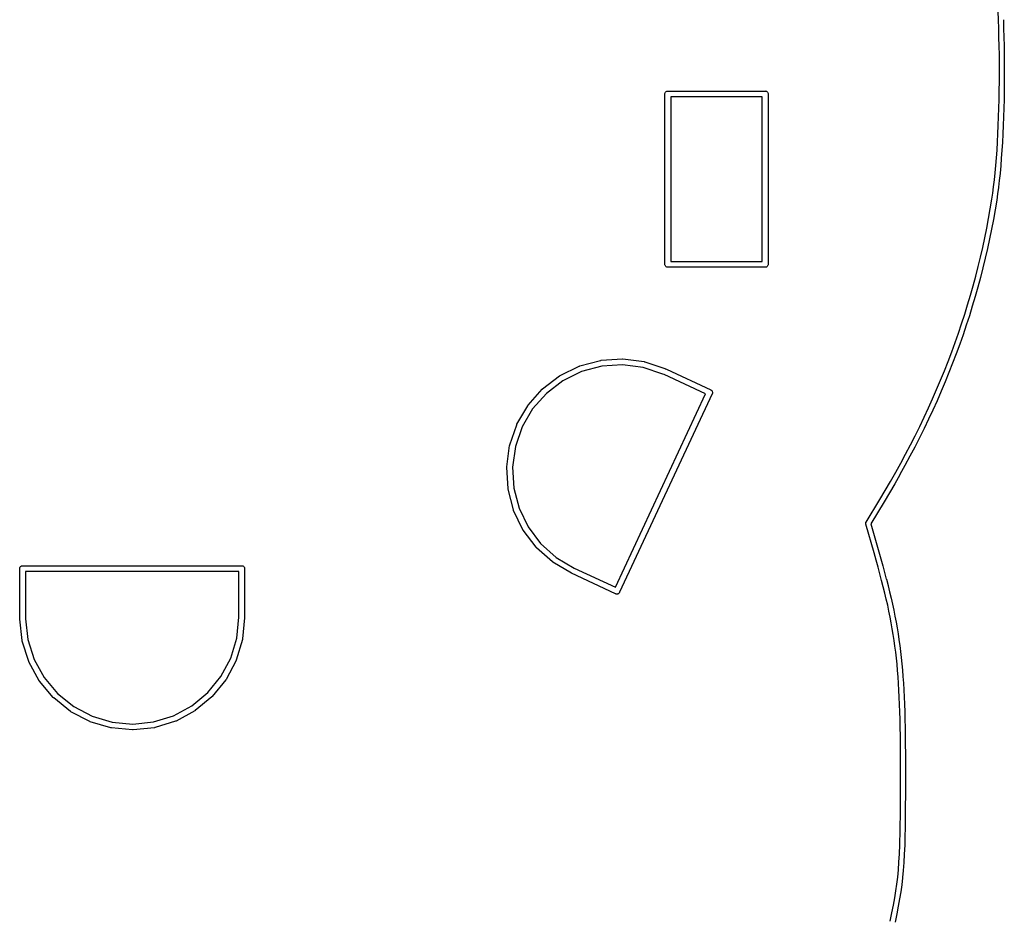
# Model space of a CAD drawing. Extents: x 50.3 to 149.9, y -133.7 to -53.
# Tile 11 of 14: x 129.7 to 149.9, y -112.1 to -93.7. Entities that reach past the tile are written whole.
import ezdxf

# ---------------------------------------------------------------- set-up
doc = ezdxf.new("R2010")
doc.units = 0
doc.layers.add('BLACK', color=7, linetype='CONTINUOUS')

msp = doc.modelspace()

# ---------------------------------------------------------------- linework, layer by layer
at = {"layer": 'BLACK', "linetype": 'CONTINUOUS'}
for p, q in [((149.79, -93.7296), (149.782, -93.5553)), ((149.796, -93.9068), (149.79, -93.7296)), ((149.89, -93.7255), (149.89, -93.7259)), ((149.89, -93.7259), (149.89, -93.7259)), ((149.89, -93.7259), (149.896, -93.9033)), ((149.801, -94.0858), (149.796, -93.9068)), ((149.896, -93.9033), (149.896, -93.9036)), ((149.896, -93.9036), (149.896, -93.9036)), ((149.896, -93.9036), (149.901, -94.0831)), ((149.805, -94.2668), (149.801, -94.0858)), ((149.901, -94.0831), (149.901, -94.0835)), ((149.901, -94.0835), (149.901, -94.0835)), ((149.901, -94.0835), (149.905, -94.2647)), ((149.808, -94.4489), (149.805, -94.2668)), ((149.905, -94.2647), (149.905, -94.265)), ((149.905, -94.265), (149.905, -94.265)), ((149.905, -94.265), (149.908, -94.4475)), ((149.81, -94.6317), (149.808, -94.4489)), ((149.908, -94.4475), (149.908, -94.4478)), ((149.908, -94.4478), (149.908, -94.4478)), ((149.908, -94.4478), (149.91, -94.6311)), ((149.809, -94.9982), (149.81, -94.8149)), ((149.81, -94.8149), (149.81, -94.6317)), ((149.91, -94.8153), (149.909, -94.9987)), ((149.91, -94.6311), (149.91, -94.6314)), ((149.91, -94.6314), (149.91, -94.6314)), ((149.91, -94.6314), (149.91, -94.8149)), ((149.91, -94.8149), (149.91, -94.8152)), ((149.91, -94.8152), (149.91, -94.8153)), ((149.807, -95.1806), (149.809, -94.9982)), ((149.909, -94.999), (149.907, -95.1818)), ((149.909, -94.9987), (149.909, -94.999)), ((149.909, -94.999), (149.909, -94.999)), ((142.941, -95.2382), (142.944, -95.2269)), ((142.944, -95.2269), (142.95, -95.2165)), ((142.95, -95.2165), (142.957, -95.2074)), ((142.957, -95.2074), (142.967, -95.1999)), ((142.967, -95.1999), (142.977, -95.1943)), ((142.977, -95.1943), (142.988, -95.1909)), ((142.988, -95.1909), (142.997, -95.19)), ((142.997, -95.19), (143, -95.1897)), ((143, -95.1897), (143.003, -95.19)), ((143.003, -95.19), (144.997, -95.19)), ((144.997, -95.19), (145, -95.1897)), ((145, -95.1897), (145.003, -95.19)), ((145.003, -95.19), (145.012, -95.1909)), ((145.012, -95.1909), (145.023, -95.1943)), ((145.023, -95.1943), (145.033, -95.1999)), ((145.033, -95.1999), (145.043, -95.2074)), ((145.043, -95.2074), (145.05, -95.2165)), ((145.05, -95.2165), (145.056, -95.2269)), ((145.056, -95.2269), (145.059, -95.2382)), ((149.804, -95.362), (149.807, -95.1806)), ((149.907, -95.1822), (149.904, -95.3639)), ((149.907, -95.1818), (149.907, -95.1821)), ((149.907, -95.1821), (149.907, -95.1822)), ((142.94, -95.25), (142.941, -95.2382)), ((142.94, -95.2529), (142.94, -95.25)), ((142.94, -98.747), (142.94, -95.2529)), ((143.06, -95.31), (143.06, -98.69)), ((144.94, -95.31), (143.06, -95.31)), ((144.94, -98.69), (144.94, -95.31)), ((145.059, -95.2382), (145.06, -95.25)), ((145.06, -95.25), (145.06, -95.2529)), ((145.06, -95.2529), (145.06, -98.7471)), ((149.8, -95.5418), (149.804, -95.362)), ((149.904, -95.3643), (149.9, -95.5445)), ((149.904, -95.3639), (149.904, -95.3642)), ((149.904, -95.3642), (149.904, -95.3643)), ((149.794, -95.7199), (149.8, -95.5418)), ((149.9, -95.5449), (149.894, -95.7231)), ((149.9, -95.5445), (149.9, -95.5448)), ((149.9, -95.5448), (149.9, -95.5449)), ((149.787, -95.8954), (149.794, -95.7199)), ((149.894, -95.7235), (149.887, -95.8994)), ((149.894, -95.7231), (149.894, -95.7235)), ((149.894, -95.7235), (149.894, -95.7235)), ((149.779, -96.0678), (149.787, -95.8954)), ((149.887, -95.8997), (149.879, -96.0727)), ((149.887, -95.8994), (149.887, -95.8997)), ((149.887, -95.8997), (149.887, -95.8997)), ((149.76, -96.4025), (149.77, -96.2372)), ((149.77, -96.2372), (149.779, -96.0678)), ((149.87, -96.2432), (149.86, -96.409)), ((149.879, -96.0731), (149.87, -96.2427)), ((149.87, -96.2427), (149.87, -96.2432)), ((149.87, -96.2432), (149.87, -96.2432)), ((149.879, -96.0727), (149.879, -96.0731)), ((149.879, -96.0731), (149.879, -96.0731)), ((149.749, -96.5637), (149.76, -96.4025)), ((149.86, -96.4094), (149.848, -96.571)), ((149.86, -96.409), (149.86, -96.4094)), ((149.86, -96.4094), (149.86, -96.4094)), ((149.736, -96.72), (149.749, -96.5637)), ((149.848, -96.5715), (149.836, -96.7284)), ((149.848, -96.571), (149.848, -96.5715)), ((149.848, -96.5715), (149.848, -96.5715)), ((149.722, -96.8712), (149.736, -96.72)), ((149.836, -96.7289), (149.822, -96.8806)), ((149.836, -96.7284), (149.836, -96.7289)), ((149.836, -96.7289), (149.836, -96.7289)), ((149.691, -97.156), (149.707, -97.0167)), ((149.707, -97.0167), (149.722, -96.8712)), ((149.806, -97.0279), (149.79, -97.1679)), ((149.807, -97.0273), (149.806, -97.0279)), ((149.806, -97.0279), (149.806, -97.0279)), ((149.822, -96.8812), (149.807, -97.0273)), ((149.822, -96.8806), (149.822, -96.8812)), ((149.822, -96.8812), (149.822, -96.8812)), ((149.674, -97.2887), (149.691, -97.156)), ((149.79, -97.1686), (149.773, -97.302)), ((149.79, -97.1679), (149.79, -97.1686)), ((149.79, -97.1686), (149.79, -97.1686)), ((149.79, -97.1686), (149.79, -97.1686)), ((149.623, -97.6127), (149.655, -97.4143)), ((149.655, -97.4143), (149.674, -97.2887)), ((149.754, -97.4301), (149.721, -97.6292)), ((149.773, -97.3028), (149.754, -97.4293)), ((149.754, -97.4293), (149.754, -97.43)), ((149.754, -97.43), (149.754, -97.43)), ((149.754, -97.43), (149.754, -97.4301)), ((149.773, -97.302), (149.773, -97.3027)), ((149.773, -97.3027), (149.773, -97.3028)), ((149.773, -97.3028), (149.773, -97.3028)), ((149.588, -97.811), (149.623, -97.6127)), ((149.721, -97.6299), (149.686, -97.8287)), ((149.721, -97.6292), (149.721, -97.6298)), ((149.721, -97.6298), (149.721, -97.6299)), ((149.55, -98.0089), (149.588, -97.811)), ((149.686, -97.8293), (149.648, -98.0279)), ((149.686, -97.8287), (149.686, -97.8293)), ((149.686, -97.8293), (149.686, -97.8293)), ((149.51, -98.2064), (149.55, -98.0089)), ((149.648, -98.0285), (149.608, -98.2267)), ((149.648, -98.0279), (149.648, -98.0285)), ((149.467, -98.4037), (149.51, -98.2064)), ((149.608, -98.2273), (149.565, -98.4252)), ((149.608, -98.2267), (149.608, -98.2273)), ((149.608, -98.2273), (149.608, -98.2273)), ((149.422, -98.6006), (149.467, -98.4037)), ((149.565, -98.4258), (149.519, -98.6233)), ((149.565, -98.4252), (149.565, -98.4258)), ((149.565, -98.4258), (149.565, -98.4258)), ((149.374, -98.7971), (149.422, -98.6006)), ((149.519, -98.624), (149.471, -98.8211)), ((149.519, -98.6233), (149.519, -98.624)), ((149.519, -98.624), (149.519, -98.624)), ((142.94, -98.75), (142.94, -98.747)), ((142.941, -98.7618), (142.94, -98.75)), ((142.944, -98.7731), (142.941, -98.7618)), ((142.95, -98.7835), (142.944, -98.7731)), ((142.957, -98.7926), (142.95, -98.7835)), ((142.967, -98.8001), (142.957, -98.7926)), ((142.977, -98.8057), (142.967, -98.8001)), ((142.988, -98.8091), (142.977, -98.8057)), ((142.997, -98.81), (142.988, -98.8091)), ((143, -98.8103), (142.997, -98.81)), ((142.997, -98.81), (142.997, -98.81)), ((143.003, -98.81), (143, -98.8103)), ((144.997, -98.81), (143.003, -98.81)), ((143.06, -98.69), (144.94, -98.69)), ((145, -98.8103), (144.997, -98.81)), ((145.003, -98.81), (145, -98.8103)), ((145.012, -98.8091), (145.003, -98.81)), ((145.003, -98.81), (145.003, -98.81)), ((145.023, -98.8057), (145.012, -98.8091)), ((145.033, -98.8001), (145.023, -98.8057)), ((145.043, -98.7926), (145.033, -98.8001)), ((145.05, -98.7835), (145.043, -98.7926)), ((145.056, -98.7731), (145.05, -98.7835)), ((145.059, -98.7618), (145.056, -98.7731)), ((145.06, -98.75), (145.059, -98.7618)), ((145.06, -98.7471), (145.06, -98.75)), ((149.324, -98.9934), (149.374, -98.7971)), ((149.471, -98.8217), (149.42, -99.0185)), ((149.471, -98.8211), (149.471, -98.8217)), ((149.471, -98.8217), (149.471, -98.8217)), ((149.271, -99.1891), (149.324, -98.9934)), ((149.42, -99.0191), (149.367, -99.2156)), ((149.42, -99.0185), (149.42, -99.0191)), ((149.42, -99.0191), (149.42, -99.0191)), ((149.215, -99.3847), (149.271, -99.1891)), ((149.367, -99.2162), (149.311, -99.4123)), ((149.367, -99.2156), (149.367, -99.2162)), ((149.367, -99.2162), (149.367, -99.2162)), ((149.157, -99.5798), (149.215, -99.3847)), ((149.311, -99.4129), (149.253, -99.6086)), ((149.311, -99.4123), (149.311, -99.4129)), ((149.311, -99.4129), (149.311, -99.4129)), ((149.097, -99.7745), (149.157, -99.5798)), ((149.253, -99.6092), (149.192, -99.8045)), ((149.253, -99.6086), (149.253, -99.6092)), ((149.253, -99.6092), (149.253, -99.6092)), ((149.033, -99.9688), (149.097, -99.7745)), ((149.192, -99.8051), (149.129, -100)), ((149.192, -99.8045), (149.192, -99.8051)), ((149.192, -99.8051), (149.192, -99.8051)), ((148.968, -100.163), (149.033, -99.9688)), ((149.128, -100.001), (149.062, -100.195)), ((149.129, -100), (149.128, -100.001)), ((149.128, -100.001), (149.128, -100.001)), ((148.9, -100.356), (148.968, -100.163)), ((149.062, -100.196), (148.994, -100.39)), ((149.062, -100.195), (149.062, -100.196)), ((149.062, -100.196), (149.062, -100.196)), ((148.829, -100.549), (148.9, -100.356)), ((148.994, -100.39), (148.923, -100.584)), ((148.994, -100.39), (148.994, -100.39)), ((148.994, -100.39), (148.994, -100.39)), ((141.629, -100.72), (142.067, -100.691)), ((142.067, -100.691), (142.068, -100.691)), ((142.068, -100.691), (142.073, -100.691)), ((142.073, -100.691), (142.078, -100.692)), ((142.078, -100.692), (142.514, -100.748)), ((148.756, -100.742), (148.829, -100.549)), ((148.922, -100.585), (148.849, -100.778)), ((148.923, -100.584), (148.922, -100.585)), ((148.922, -100.585), (148.922, -100.585)), ((140.788, -101.034), (141.182, -100.84)), ((141.182, -100.84), (141.183, -100.84)), ((141.183, -100.84), (141.188, -100.838)), ((141.188, -100.838), (141.193, -100.836)), ((141.193, -100.836), (141.617, -100.722)), ((141.642, -100.84), (141.23, -100.95)), ((141.617, -100.722), (141.618, -100.722)), ((141.618, -100.722), (141.623, -100.721)), ((141.623, -100.721), (141.629, -100.72)), ((142.069, -100.811), (141.642, -100.84)), ((142.493, -100.866), (142.069, -100.811)), ((142.9, -101.004), (142.493, -100.866)), ((142.514, -100.748), (142.514, -100.748)), ((142.514, -100.748), (142.515, -100.748)), ((142.515, -100.748), (142.52, -100.75)), ((142.52, -100.75), (142.525, -100.751)), ((142.525, -100.751), (142.941, -100.891)), ((142.941, -100.891), (142.942, -100.891)), ((142.942, -100.891), (142.945, -100.892)), ((142.945, -100.892), (142.947, -100.893)), ((142.947, -100.893), (142.973, -100.905)), ((148.68, -100.934), (148.756, -100.742)), ((148.849, -100.778), (148.773, -100.971)), ((148.849, -100.778), (148.849, -100.778)), ((148.849, -100.778), (148.849, -100.778)), ((140.429, -101.307), (140.778, -101.04)), ((140.778, -101.04), (140.779, -101.04)), ((140.779, -101.04), (140.783, -101.037)), ((140.783, -101.037), (140.788, -101.034)), ((141.23, -100.95), (140.846, -101.139)), ((142.926, -101.015), (142.9, -101.004)), ((143.777, -101.412), (142.926, -101.015)), ((142.973, -100.905), (142.974, -100.905)), ((142.974, -100.905), (143.88, -101.328)), ((148.601, -101.126), (148.68, -100.934)), ((148.772, -100.972), (148.694, -101.164)), ((148.773, -100.971), (148.772, -100.972)), ((148.772, -100.972), (148.772, -100.972)), ((140.846, -101.139), (140.507, -101.399)), ((148.52, -101.318), (148.601, -101.126)), ((148.694, -101.165), (148.612, -101.357)), ((148.694, -101.164), (148.694, -101.165)), ((148.694, -101.165), (148.694, -101.165)), ((140.13, -101.644), (140.42, -101.315)), ((140.507, -101.399), (140.224, -101.719)), ((140.42, -101.315), (140.421, -101.314)), ((140.421, -101.314), (140.425, -101.311)), ((140.425, -101.311), (140.429, -101.307)), ((141.926, -105.382), (143.777, -101.412)), ((143.91, -101.411), (142.011, -105.484)), ((143.88, -101.328), (143.883, -101.329)), ((143.883, -101.329), (143.885, -101.33)), ((143.885, -101.33), (143.885, -101.33)), ((143.885, -101.33), (143.893, -101.335)), ((143.893, -101.335), (143.902, -101.343)), ((143.902, -101.343), (143.909, -101.352)), ((143.909, -101.352), (143.914, -101.363)), ((143.912, -101.409), (143.91, -101.411)), ((143.913, -101.406), (143.912, -101.409)), ((143.915, -101.399), (143.913, -101.406)), ((143.914, -101.363), (143.917, -101.374)), ((143.916, -101.398), (143.915, -101.399)), ((143.917, -101.386), (143.916, -101.398)), ((143.917, -101.374), (143.917, -101.386)), ((148.437, -101.509), (148.52, -101.318)), ((148.612, -101.357), (148.529, -101.549)), ((148.612, -101.357), (148.612, -101.357)), ((148.612, -101.357), (148.612, -101.357)), ((139.902, -102.033), (140.123, -101.654)), ((140.123, -101.654), (140.124, -101.653)), ((140.124, -101.653), (140.127, -101.649)), ((140.127, -101.649), (140.13, -101.644)), ((148.263, -101.889), (148.351, -101.699)), ((148.351, -101.699), (148.437, -101.509)), ((148.528, -101.549), (148.442, -101.741)), ((148.529, -101.549), (148.528, -101.549)), ((148.528, -101.549), (148.528, -101.549)), ((140.224, -101.719), (140.009, -102.088)), ((148.172, -102.079), (148.263, -101.889)), ((148.442, -101.741), (148.353, -101.932)), ((148.442, -101.741), (148.442, -101.741)), ((148.442, -101.741), (148.442, -101.741)), ((139.755, -102.459), (139.897, -102.044)), ((140.009, -102.088), (139.87, -102.493)), ((139.897, -102.044), (139.898, -102.043)), ((139.898, -102.043), (139.9, -102.038)), ((139.9, -102.038), (139.902, -102.033)), ((148.078, -102.268), (148.172, -102.079)), ((148.353, -101.932), (148.262, -102.122)), ((148.353, -101.932), (148.353, -101.932)), ((148.353, -101.932), (148.353, -101.932)), ((147.982, -102.457), (148.078, -102.268)), ((148.167, -102.313), (148.071, -102.502)), ((148.168, -102.313), (148.167, -102.313)), ((148.167, -102.313), (148.167, -102.313)), ((148.261, -102.123), (148.168, -102.313)), ((148.262, -102.122), (148.261, -102.123)), ((148.261, -102.123), (148.261, -102.123)), ((139.692, -102.905), (139.752, -102.47)), ((139.752, -102.47), (139.753, -102.464)), ((139.752, -102.47), (139.752, -102.47)), ((139.753, -102.464), (139.755, -102.459)), ((139.87, -102.493), (139.812, -102.916)), ((147.884, -102.645), (147.982, -102.457)), ((148.071, -102.503), (147.972, -102.691)), ((148.071, -102.502), (148.071, -102.503)), ((148.071, -102.503), (148.071, -102.503)), ((147.783, -102.832), (147.884, -102.645)), ((147.972, -102.692), (147.87, -102.88)), ((147.972, -102.691), (147.972, -102.692)), ((147.972, -102.692), (147.972, -102.692)), ((139.692, -102.911), (139.692, -102.905)), ((139.692, -102.916), (139.692, -102.911)), ((139.692, -102.917), (139.692, -102.916)), ((139.718, -103.356), (139.692, -102.917)), ((139.812, -102.916), (139.837, -103.343)), ((147.679, -103.02), (147.783, -102.832)), ((147.87, -102.881), (147.766, -103.068)), ((147.87, -102.88), (147.87, -102.881)), ((147.87, -102.881), (147.87, -102.881)), ((147.573, -103.206), (147.679, -103.02)), ((147.766, -103.069), (147.66, -103.256)), ((147.766, -103.068), (147.766, -103.069)), ((147.766, -103.069), (147.766, -103.069)), ((147.464, -103.392), (147.573, -103.206)), ((147.659, -103.256), (147.551, -103.443)), ((147.66, -103.256), (147.659, -103.256)), ((147.659, -103.256), (147.659, -103.256)), ((139.719, -103.361), (139.718, -103.356)), ((139.719, -103.366), (139.719, -103.361)), ((139.72, -103.367), (139.719, -103.366)), ((139.83, -103.792), (139.72, -103.367)), ((139.837, -103.343), (139.945, -103.756)), ((147.353, -103.578), (147.464, -103.392)), ((147.55, -103.443), (147.44, -103.628)), ((147.551, -103.443), (147.55, -103.443)), ((147.55, -103.443), (147.55, -103.443)), ((147.071, -104.044), (147.353, -103.578)), ((147.44, -103.628), (147.167, -104.078)), ((147.44, -103.628), (147.44, -103.628)), ((139.832, -103.797), (139.83, -103.792)), ((139.834, -103.802), (139.832, -103.797)), ((139.834, -103.803), (139.834, -103.802)), ((140.025, -104.198), (139.834, -103.803)), ((139.945, -103.756), (140.131, -104.141)), ((147.063, -104.065), (147.064, -104.064)), ((147.063, -104.069), (147.063, -104.065)), ((147.063, -104.073), (147.063, -104.069)), ((147.063, -104.074), (147.063, -104.073)), ((147.063, -104.075), (147.063, -104.074)), ((147.064, -104.079), (147.063, -104.075)), ((147.064, -104.063), (147.065, -104.059)), ((147.064, -104.064), (147.064, -104.063)), ((147.064, -104.083), (147.064, -104.079)), ((147.066, -104.086), (147.064, -104.083)), ((147.065, -104.059), (147.065, -104.055)), ((147.065, -104.055), (147.066, -104.055)), ((147.066, -104.054), (147.068, -104.05)), ((147.066, -104.055), (147.066, -104.054)), ((147.235, -104.676), (147.066, -104.086)), ((147.068, -104.05), (147.069, -104.046)), ((147.069, -104.046), (147.071, -104.044)), ((147.167, -104.078), (147.332, -104.651)), ((140.028, -104.203), (140.025, -104.198)), ((140.031, -104.208), (140.028, -104.203)), ((140.032, -104.208), (140.031, -104.208)), ((140.296, -104.559), (140.032, -104.208)), ((140.131, -104.141), (140.388, -104.482)), ((140.388, -104.482), (140.707, -104.767)), ((140.3, -104.563), (140.296, -104.559)), ((140.303, -104.567), (140.3, -104.563)), ((140.304, -104.568), (140.303, -104.567)), ((140.631, -104.86), (140.304, -104.568)), ((147.277, -104.824), (147.235, -104.676)), ((147.332, -104.651), (147.332, -104.651)), ((147.332, -104.651), (147.373, -104.797)), ((129.727, -104.944), (129.738, -104.941)), ((129.738, -104.941), (129.747, -104.94)), ((129.747, -104.94), (129.747, -104.94)), ((129.747, -104.94), (129.75, -104.94)), ((129.75, -104.94), (129.753, -104.94)), ((129.753, -104.94), (134.247, -104.94)), ((134.247, -104.94), (134.25, -104.94)), ((134.25, -104.94), (134.253, -104.94)), ((134.253, -104.94), (134.253, -104.94)), ((134.253, -104.94), (134.262, -104.941)), ((134.262, -104.941), (134.273, -104.944)), ((140.636, -104.864), (140.631, -104.86)), ((140.64, -104.867), (140.636, -104.864)), ((140.641, -104.867), (140.64, -104.867)), ((141.019, -105.091), (140.641, -104.867)), ((140.707, -104.767), (141.077, -104.986)), ((147.317, -104.967), (147.277, -104.824)), ((147.373, -104.797), (147.373, -104.797)), ((147.373, -104.797), (147.373, -104.797)), ((147.373, -104.797), (147.413, -104.94)), ((147.413, -104.94), (147.414, -104.941)), ((147.414, -104.941), (147.414, -104.941)), ((147.414, -104.941), (147.451, -105.08)), ((129.69, -105), (129.691, -104.988)), ((129.69, -105.003), (129.69, -105)), ((129.69, -106.003), (129.69, -105.003)), ((129.691, -104.988), (129.694, -104.977)), ((129.694, -104.977), (129.7, -104.967)), ((129.7, -104.967), (129.707, -104.957)), ((129.707, -104.957), (129.717, -104.95)), ((129.717, -104.95), (129.727, -104.944)), ((129.81, -105.06), (129.81, -106)), ((134.19, -105.06), (129.81, -105.06)), ((134.19, -105.997), (134.19, -105.06)), ((134.273, -104.944), (134.283, -104.95)), ((134.283, -104.95), (134.293, -104.957)), ((134.293, -104.957), (134.3, -104.967)), ((134.3, -104.967), (134.306, -104.977)), ((134.306, -104.977), (134.309, -104.988)), ((134.309, -104.988), (134.31, -105)), ((134.31, -105), (134.31, -105.003)), ((134.31, -105.003), (134.31, -106.003)), ((141.021, -105.092), (141.019, -105.091)), ((141.019, -105.091), (141.019, -105.091)), ((141.927, -105.515), (141.021, -105.092)), ((141.077, -104.986), (141.926, -105.382)), ((147.355, -105.106), (147.317, -104.967)), ((147.391, -105.241), (147.355, -105.106)), ((147.451, -105.08), (147.452, -105.08)), ((147.452, -105.08), (147.452, -105.08)), ((147.452, -105.08), (147.487, -105.215)), ((147.425, -105.372), (147.391, -105.241)), ((147.487, -105.215), (147.488, -105.216)), ((147.488, -105.216), (147.488, -105.216)), ((147.488, -105.216), (147.522, -105.347)), ((141.93, -105.516), (141.927, -105.515)), ((141.933, -105.517), (141.93, -105.516)), ((141.941, -105.52), (141.933, -105.517)), ((141.933, -105.517), (141.933, -105.517)), ((141.953, -105.522), (141.941, -105.52)), ((141.965, -105.521), (141.953, -105.522)), ((141.953, -105.522), (141.953, -105.522)), ((141.976, -105.518), (141.965, -105.521)), ((141.987, -105.513), (141.976, -105.518)), ((141.996, -105.506), (141.987, -105.513)), ((142.004, -105.497), (141.996, -105.506)), ((142.009, -105.49), (142.004, -105.497)), ((142.01, -105.487), (142.009, -105.49)), ((142.009, -105.49), (142.009, -105.49)), ((142.011, -105.484), (142.01, -105.487)), ((147.456, -105.501), (147.425, -105.372)), ((147.487, -105.627), (147.456, -105.501)), ((147.522, -105.347), (147.522, -105.348)), ((147.522, -105.348), (147.522, -105.348)), ((147.522, -105.348), (147.554, -105.477)), ((147.554, -105.477), (147.554, -105.477)), ((147.554, -105.477), (147.554, -105.477)), ((147.554, -105.477), (147.584, -105.604)), ((147.515, -105.75), (147.487, -105.627)), ((147.541, -105.872), (147.515, -105.75)), ((147.584, -105.604), (147.584, -105.604)), ((147.584, -105.604), (147.584, -105.604)), ((147.584, -105.604), (147.612, -105.728)), ((147.612, -105.728), (147.612, -105.729)), ((147.612, -105.729), (147.612, -105.729)), ((147.612, -105.729), (147.639, -105.851)), ((147.566, -105.993), (147.541, -105.872)), ((147.639, -105.851), (147.639, -105.852)), ((147.639, -105.852), (147.639, -105.852)), ((147.639, -105.852), (147.664, -105.973)), ((129.69, -106.032), (129.69, -106.003)), ((129.69, -106.003), (129.69, -106.003)), ((129.691, -106.035), (129.69, -106.032)), ((129.691, -106.037), (129.691, -106.035)), ((129.691, -106.038), (129.691, -106.037)), ((129.74, -106.474), (129.691, -106.038)), ((129.81, -106), (129.81, -106.028)), ((129.81, -106.028), (129.858, -106.455)), ((134.148, -106.425), (134.19, -105.997)), ((134.31, -106.006), (134.267, -106.443)), ((134.31, -106.003), (134.31, -106.006)), ((134.31, -106.006), (134.31, -106.006)), ((147.589, -106.112), (147.566, -105.993)), ((147.61, -106.232), (147.589, -106.112)), ((147.664, -105.973), (147.664, -105.974)), ((147.664, -105.974), (147.664, -105.974)), ((147.664, -105.974), (147.687, -106.094)), ((147.687, -106.094), (147.687, -106.094)), ((147.687, -106.094), (147.687, -106.094)), ((147.687, -106.094), (147.709, -106.214)), ((147.63, -106.351), (147.61, -106.232)), ((147.648, -106.471), (147.63, -106.351)), ((147.709, -106.214), (147.709, -106.215)), ((147.709, -106.215), (147.709, -106.215)), ((147.709, -106.215), (147.729, -106.335)), ((147.729, -106.335), (147.729, -106.336)), ((147.729, -106.336), (147.729, -106.336)), ((147.729, -106.336), (147.747, -106.456)), ((129.741, -106.48), (129.74, -106.474)), ((129.742, -106.485), (129.741, -106.48)), ((129.742, -106.486), (129.742, -106.485)), ((129.875, -106.905), (129.742, -106.486)), ((129.858, -106.455), (129.987, -106.863)), ((134.024, -106.834), (134.148, -106.425)), ((134.265, -106.454), (134.138, -106.875)), ((134.266, -106.449), (134.265, -106.454)), ((134.267, -106.444), (134.266, -106.449)), ((134.267, -106.443), (134.267, -106.444)), ((147.665, -106.591), (147.648, -106.471)), ((147.747, -106.456), (147.747, -106.457)), ((147.747, -106.457), (147.747, -106.457)), ((147.747, -106.457), (147.764, -106.578)), ((147.681, -106.713), (147.665, -106.591)), ((147.695, -106.837), (147.681, -106.713)), ((147.764, -106.578), (147.764, -106.578)), ((147.764, -106.578), (147.764, -106.578)), ((147.764, -106.578), (147.78, -106.701)), ((147.78, -106.701), (147.78, -106.701)), ((147.78, -106.701), (147.78, -106.701)), ((147.78, -106.701), (147.794, -106.826)), ((129.877, -106.909), (129.875, -106.905)), ((129.879, -106.915), (129.877, -106.909)), ((130.091, -107.3), (129.879, -106.915)), ((129.879, -106.915), (129.879, -106.915)), ((129.987, -106.863), (130.193, -107.237)), ((133.824, -107.212), (134.024, -106.834)), ((134.133, -106.886), (133.927, -107.273)), ((134.135, -106.881), (134.133, -106.886)), ((134.137, -106.876), (134.135, -106.881)), ((134.138, -106.875), (134.137, -106.876)), ((147.708, -106.962), (147.695, -106.837)), ((147.719, -107.091), (147.708, -106.962)), ((147.794, -106.826), (147.794, -106.826)), ((147.794, -106.826), (147.794, -106.826)), ((147.794, -106.826), (147.807, -106.953)), ((147.807, -106.953), (147.807, -106.953)), ((147.807, -106.953), (147.807, -106.953)), ((147.807, -106.953), (147.819, -107.082)), ((147.73, -107.222), (147.719, -107.091)), ((147.819, -107.082), (147.819, -107.083)), ((147.819, -107.083), (147.819, -107.083)), ((147.819, -107.083), (147.829, -107.215)), ((130.094, -107.305), (130.091, -107.3)), ((130.097, -107.309), (130.094, -107.305)), ((130.098, -107.31), (130.097, -107.309)), ((130.38, -107.646), (130.098, -107.31)), ((130.193, -107.237), (130.468, -107.564)), ((133.554, -107.543), (133.824, -107.212)), ((133.921, -107.283), (133.643, -107.623)), ((133.924, -107.279), (133.921, -107.283)), ((133.927, -107.274), (133.924, -107.279)), ((133.927, -107.273), (133.927, -107.274)), ((147.739, -107.357), (147.73, -107.222)), ((147.747, -107.496), (147.739, -107.357)), ((147.829, -107.215), (147.829, -107.215)), ((147.829, -107.215), (147.829, -107.215)), ((147.829, -107.215), (147.839, -107.35)), ((147.839, -107.35), (147.839, -107.351)), ((147.839, -107.351), (147.839, -107.351)), ((147.839, -107.351), (147.847, -107.49)), ((130.468, -107.564), (130.801, -107.832)), ((133.224, -107.815), (133.554, -107.543)), ((147.754, -107.639), (147.747, -107.496)), ((147.847, -107.49), (147.847, -107.491)), ((147.847, -107.491), (147.847, -107.491)), ((147.847, -107.491), (147.854, -107.634)), ((130.384, -107.65), (130.38, -107.646)), ((130.388, -107.654), (130.384, -107.65)), ((130.73, -107.929), (130.388, -107.654)), ((130.388, -107.654), (130.388, -107.654)), ((133.635, -107.632), (133.296, -107.912)), ((133.639, -107.628), (133.635, -107.632)), ((133.642, -107.624), (133.639, -107.628)), ((133.643, -107.623), (133.642, -107.624)), ((147.76, -107.787), (147.754, -107.639)), ((147.854, -107.634), (147.854, -107.634)), ((147.854, -107.634), (147.854, -107.634)), ((147.854, -107.634), (147.86, -107.783)), ((130.735, -107.932), (130.73, -107.929)), ((130.739, -107.935), (130.735, -107.932)), ((130.74, -107.936), (130.739, -107.935)), ((131.129, -108.139), (130.74, -107.936)), ((130.801, -107.832), (131.18, -108.03)), ((132.849, -108.019), (133.224, -107.815)), ((133.287, -107.918), (132.9, -108.127)), ((133.291, -107.915), (133.287, -107.918)), ((133.296, -107.912), (133.291, -107.915)), ((133.296, -107.912), (133.296, -107.912)), ((147.765, -107.94), (147.76, -107.787)), ((147.769, -108.098), (147.765, -107.94)), ((147.86, -107.783), (147.86, -107.783)), ((147.86, -107.783), (147.86, -107.783)), ((147.86, -107.783), (147.865, -107.936)), ((147.865, -107.936), (147.865, -107.937)), ((147.865, -107.937), (147.865, -107.937)), ((147.865, -107.937), (147.869, -108.095)), ((131.134, -108.141), (131.129, -108.139)), ((131.139, -108.143), (131.134, -108.141)), ((131.14, -108.144), (131.139, -108.143)), ((131.561, -108.268), (131.14, -108.144)), ((131.18, -108.03), (131.59, -108.151)), ((131.59, -108.151), (132.015, -108.19)), ((132.015, -108.19), (132.44, -108.145)), ((132.44, -108.145), (132.849, -108.019)), ((132.89, -108.132), (132.47, -108.261)), ((132.895, -108.129), (132.89, -108.132)), ((132.9, -108.127), (132.895, -108.129)), ((132.9, -108.127), (132.9, -108.127)), ((147.773, -108.263), (147.769, -108.098)), ((147.869, -108.095), (147.869, -108.096)), ((147.869, -108.096), (147.869, -108.096)), ((147.869, -108.096), (147.873, -108.261)), ((131.567, -108.269), (131.561, -108.268)), ((131.572, -108.27), (131.567, -108.269)), ((131.573, -108.27), (131.572, -108.27)), ((132.01, -108.31), (131.573, -108.27)), ((132.016, -108.31), (132.01, -108.31)), ((132.021, -108.31), (132.016, -108.31)), ((132.022, -108.31), (132.021, -108.31)), ((132.459, -108.264), (132.022, -108.31)), ((132.464, -108.263), (132.459, -108.264)), ((132.469, -108.262), (132.464, -108.263)), ((132.47, -108.261), (132.469, -108.262)), ((147.775, -108.434), (147.773, -108.263)), ((147.873, -108.261), (147.873, -108.261)), ((147.873, -108.261), (147.873, -108.261)), ((147.873, -108.261), (147.875, -108.432)), ((147.777, -108.611), (147.775, -108.434)), ((147.875, -108.432), (147.875, -108.432)), ((147.875, -108.432), (147.875, -108.432)), ((147.875, -108.432), (147.877, -108.611)), ((147.779, -108.797), (147.777, -108.611)), ((147.877, -108.611), (147.877, -108.611)), ((147.877, -108.611), (147.877, -108.611)), ((147.877, -108.611), (147.879, -108.796)), ((147.779, -108.989), (147.779, -108.797)), ((147.879, -108.796), (147.879, -108.796)), ((147.879, -108.796), (147.879, -108.796)), ((147.879, -108.796), (147.879, -108.989)), ((147.779, -109.191), (147.779, -108.989)), ((147.879, -108.989), (147.879, -108.989)), ((147.879, -108.989), (147.879, -108.989)), ((147.879, -108.989), (147.879, -109.191)), ((147.778, -109.532), (147.779, -109.366)), ((147.779, -109.366), (147.779, -109.191)), ((147.779, -109.191), (147.779, -109.191)), ((147.779, -109.366), (147.779, -109.366)), ((147.879, -109.366), (147.878, -109.532)), ((147.879, -109.191), (147.879, -109.191)), ((147.879, -109.191), (147.879, -109.191)), ((147.879, -109.191), (147.879, -109.366)), ((147.879, -109.366), (147.879, -109.366)), ((147.778, -109.689), (147.778, -109.532)), ((147.778, -109.532), (147.778, -109.532)), ((147.878, -109.532), (147.878, -109.532)), ((147.878, -109.532), (147.878, -109.689)), ((147.777, -109.837), (147.778, -109.689)), ((147.778, -109.689), (147.778, -109.689)), ((147.878, -109.689), (147.877, -109.838)), ((147.878, -109.689), (147.878, -109.689)), ((147.775, -110.11), (147.776, -109.977)), ((147.776, -109.977), (147.777, -109.837)), ((147.777, -109.837), (147.777, -109.837)), ((147.876, -109.978), (147.875, -110.111)), ((147.877, -109.838), (147.876, -109.978)), ((147.876, -109.978), (147.876, -109.978)), ((147.876, -109.978), (147.876, -109.978)), ((147.877, -109.838), (147.877, -109.838)), ((147.877, -109.838), (147.877, -109.838)), ((147.773, -110.235), (147.775, -110.11)), ((147.875, -110.111), (147.873, -110.236)), ((147.875, -110.111), (147.875, -110.111)), ((147.875, -110.111), (147.875, -110.111)), ((147.769, -110.465), (147.771, -110.353)), ((147.771, -110.353), (147.773, -110.235)), ((147.771, -110.353), (147.771, -110.353)), ((147.773, -110.235), (147.773, -110.235)), ((147.871, -110.355), (147.869, -110.467)), ((147.873, -110.236), (147.871, -110.355)), ((147.871, -110.355), (147.871, -110.355)), ((147.871, -110.355), (147.871, -110.355)), ((147.873, -110.236), (147.873, -110.236)), ((147.873, -110.236), (147.873, -110.236)), ((147.764, -110.672), (147.767, -110.571)), ((147.767, -110.571), (147.769, -110.465)), ((147.867, -110.574), (147.864, -110.675)), ((147.869, -110.468), (147.867, -110.574)), ((147.867, -110.574), (147.867, -110.574)), ((147.867, -110.574), (147.867, -110.574)), ((147.869, -110.467), (147.869, -110.468)), ((147.869, -110.468), (147.869, -110.468)), ((147.756, -110.858), (147.764, -110.672)), ((147.864, -110.675), (147.856, -110.863)), ((147.864, -110.675), (147.864, -110.675)), ((147.864, -110.675), (147.864, -110.675)), ((147.747, -111.029), (147.756, -110.858)), ((147.856, -110.864), (147.847, -111.035)), ((147.856, -110.863), (147.856, -110.863)), ((147.856, -110.863), (147.856, -110.864)), ((147.856, -110.864), (147.856, -110.864)), ((147.721, -111.334), (147.735, -111.186)), ((147.735, -111.186), (147.747, -111.029)), ((147.835, -111.195), (147.821, -111.344)), ((147.847, -111.035), (147.835, -111.194)), ((147.835, -111.194), (147.835, -111.194)), ((147.835, -111.194), (147.835, -111.195)), ((147.835, -111.195), (147.835, -111.195)), ((147.847, -111.035), (147.847, -111.035)), ((147.847, -111.035), (147.847, -111.035)), ((147.847, -111.035), (147.847, -111.035)), ((147.704, -111.476), (147.721, -111.334)), ((147.821, -111.345), (147.804, -111.489)), ((147.821, -111.344), (147.821, -111.345)), ((147.821, -111.345), (147.821, -111.345)), ((147.821, -111.345), (147.821, -111.345)), ((147.684, -111.617), (147.704, -111.476)), ((147.803, -111.49), (147.783, -111.632)), ((147.804, -111.49), (147.803, -111.49)), ((147.804, -111.489), (147.804, -111.489)), ((147.804, -111.489), (147.804, -111.49)), ((147.634, -111.908), (147.661, -111.76)), ((147.661, -111.76), (147.684, -111.617)), ((147.759, -111.777), (147.732, -111.926)), ((147.76, -111.776), (147.759, -111.777)), ((147.759, -111.777), (147.759, -111.777)), ((147.759, -111.777), (147.759, -111.777)), ((147.783, -111.633), (147.76, -111.776)), ((147.783, -111.632), (147.783, -111.632)), ((147.783, -111.632), (147.783, -111.633)), ((147.783, -111.633), (147.783, -111.633)), ((147.603, -112.065), (147.634, -111.908)), ((147.732, -111.926), (147.701, -112.084)), ((147.732, -111.926), (147.732, -111.926)), ((147.732, -111.926), (147.732, -111.926)), ((147.568, -112.235), (147.603, -112.065)), ((147.701, -112.085), (147.666, -112.255)), ((147.701, -112.084), (147.701, -112.085)), ((147.701, -112.085), (147.701, -112.085))]:
    msp.add_line(p, q, dxfattribs=at)

doc.saveas('drawing.dxf')
